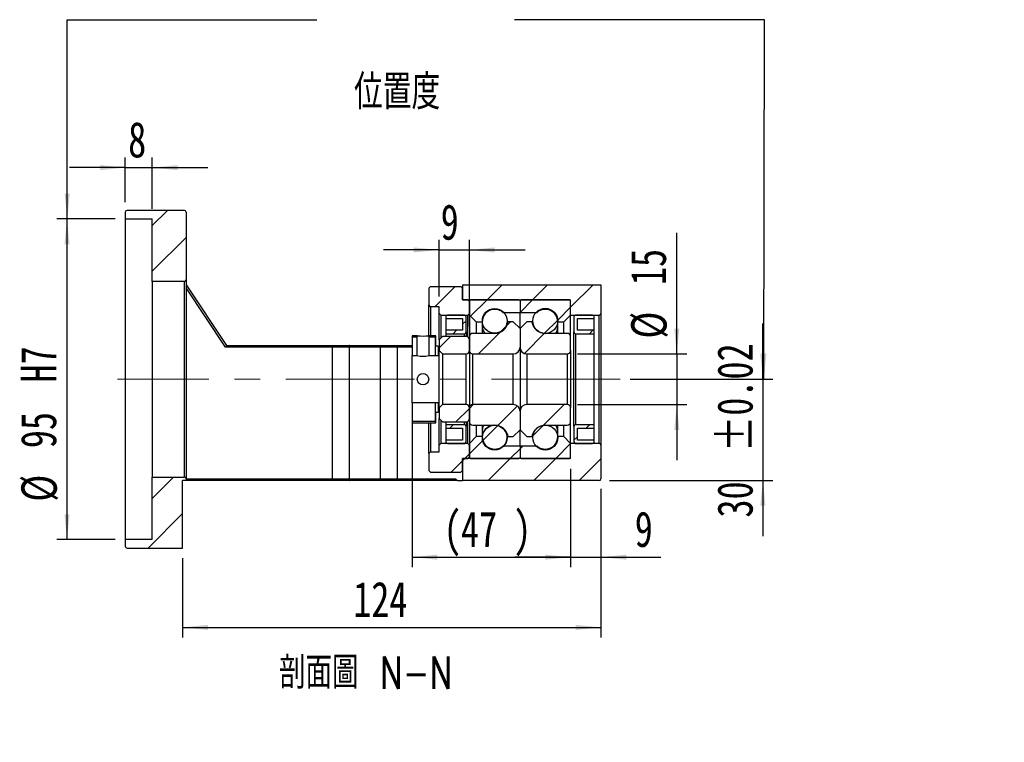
# Model space of a CAD drawing. Header units: millimetres. Extents: x 48 to 285, y 29 to 197.
# Tile 3 of 6: x 188 to 285, y 29 to 100. Entities that reach past the tile are written whole.
import ezdxf

# ---------------------------------------------------------------- set-up
doc = ezdxf.new("R2010")
doc.units = ezdxf.units.MM
doc.linetypes.add('CENTERX2', pattern=[20.32, 12.7, -2.54, 2.54, -2.54])
doc.layers.add('FORMAT', color=7, linetype='Continuous')
doc.styles.add('SLDTEXTSTYLE0', font='TXT', dxfattribs={"width": 0.75})
doc.styles.add('SLDTEXTSTYLE1', font='TXT', dxfattribs={"width": 0.75, "bigfont": 'bigfont'})
doc.dimstyles.new('SLDDIMSTYLE3', dxfattribs={"dimtxt": 3.5, "dimasz": 2.5, "dimexe": 0, "dimexo": 0.0625, "dimgap": 0.875, "dimtad": 1, "dimlfac": 3, "dimrnd": 1e-09, "dimzin": 12, "dimdsep": 46, "dimtxsty": 'SLDTEXTSTYLE0', "dimsah": 1, "dimcen": 0.09, "dimadec": 0, "dimazin": 3, "dimtfac": 1, "dimtofl": 0, "dimtmove": 0, "dimatfit": 3, "dimfxl": 0, "dimfrac": 2, "dimtolj": 1, "dimtzin": 12, "dimarcsym": 0})
doc.dimstyles.new('SLDDIMSTYLE4', dxfattribs={"dimtxt": 3.5, "dimasz": 2.5, "dimexe": 0, "dimexo": 0.0625, "dimgap": 0.875, "dimtad": 1, "dimlfac": 3, "dimrnd": 1e-09, "dimzin": 12, "dimdsep": 46, "dimtxsty": 'SLDTEXTSTYLE0', "dimsah": 1, "dimcen": 0.09, "dimadec": 0, "dimazin": 3, "dimtfac": 1, "dimtmove": 0, "dimatfit": 0, "dimfxl": 0, "dimfrac": 2, "dimtolj": 1, "dimtzin": 12, "dimarcsym": 0})
doc.dimstyles.new('SLDDIMSTYLE5', dxfattribs={"dimtxt": 3.5, "dimasz": 2.5, "dimexe": 0, "dimexo": 0.0625, "dimgap": 0.875, "dimtad": 1, "dimlfac": 3, "dimrnd": 1e-09, "dimzin": 12, "dimdsep": 46, "dimtxsty": 'SLDTEXTSTYLE0', "dimsah": 1, "dimcen": 0.09, "dimadec": 0, "dimazin": 3, "dimtfac": 1, "dimtofl": 0, "dimtmove": 0, "dimatfit": 3, "dimfxl": 0, "dimfrac": 2, "dimtolj": 1, "dimarcsym": 0})
doc.dimstyles.new('SLDDIMSTYLE6', dxfattribs={"dimtxt": 3.5, "dimasz": 2.5, "dimexe": 0, "dimexo": 0.0625, "dimgap": 0.875, "dimtad": 1, "dimlfac": 3, "dimrnd": 1e-09, "dimzin": 12, "dimdsep": 46, "dimtxsty": 'SLDTEXTSTYLE0', "dimsah": 1, "dimcen": 0.09, "dimadec": 0, "dimazin": 3, "dimtol": 1, "dimtp": 0.02, "dimtm": 0.02, "dimtfac": 1, "dimtmove": 0, "dimatfit": 0, "dimfxl": 0, "dimfrac": 2, "dimtolj": 1, "dimarcsym": 0})

# ---------------------------------------------------------------- blocks, each defined once
blk = doc.blocks.new('_D_10')
at = {"layer": 'FORMAT', "color": 7}
for p, q in [((198.197, 81.961), (198.197, 86.358)), ((200.864, 81.294), (200.864, 86.358)), ((198.197, 85.358), (192.697, 85.358)), ((198.197, 85.358), (200.864, 85.358)), ((200.864, 85.358), (206.364, 85.358))]:
    blk.add_line(p, q, dxfattribs=at)
for points in [[(198.197, 85.358), (195.697, 85.608), (195.697, 85.108)], [(200.864, 85.358), (203.364, 85.108), (203.364, 85.608)]]:
    blk.add_solid(points, dxfattribs=at)
at = {"layer": 'FORMAT', "color": 7, "insert": (198.479, 89.87), "char_height": 3.5, "attachment_point": 1, "style": 'SLDTEXTSTYLE0'}
blk.add_mtext('8', dxfattribs=at)
blk = doc.blocks.new('_D_11')
at = {"layer": 'FORMAT', "color": 7}
for p, q in [((197.197, 80.294), (191.434, 80.294)), ((192.434, 80.294), (192.434, 48.628)), ((197.197, 48.628), (191.434, 48.628))]:
    blk.add_line(p, q, dxfattribs=at)
for points in [[(192.434, 80.294), (192.184, 77.794), (192.684, 77.794)], [(192.434, 48.628), (192.684, 51.128), (192.184, 51.128)]]:
    blk.add_solid(points, dxfattribs=at)
at = {"layer": 'FORMAT', "color": 7, "char_height": 3.5, "attachment_point": 1, "rotation": 90, "style": 'SLDTEXTSTYLE0'}
for s, insert in [('H7', (187.869, 64.138)), ('95', (187.869, 57.653)), ('%%c', (187.922, 52.375))]:
    blk.add_mtext(s, dxfattribs=dict(at, insert=insert))
blk = doc.blocks.new('_D_12')
at = {"layer": 'FORMAT', "color": 7}
for p, q in [((245.197, 53.628), (245.197, 38.956)), ((203.864, 46.794), (203.864, 38.956)), ((203.864, 39.956), (245.197, 39.956))]:
    blk.add_line(p, q, dxfattribs=at)
for points in [[(203.864, 39.956), (206.364, 39.706), (206.364, 40.206)], [(245.197, 39.956), (242.697, 40.206), (242.697, 39.706)]]:
    blk.add_solid(points, dxfattribs=at)
at = {"layer": 'FORMAT', "color": 7, "insert": (220.72, 44.468), "char_height": 3.5, "attachment_point": 1, "style": 'SLDTEXTSTYLE0'}
blk.add_mtext('124', dxfattribs=at)
blk = doc.blocks.new('_D_13')
at = {"layer": 'FORMAT', "color": 7}
for p, q in [((226.531, 61.128), (226.531, 45.892)), ((242.197, 55.628), (242.197, 45.892)), ((226.531, 46.892), (242.197, 46.892))]:
    blk.add_line(p, q, dxfattribs=at)
for points in [[(226.531, 46.892), (229.031, 46.642), (229.031, 47.142)], [(242.197, 46.892), (239.697, 47.142), (239.697, 46.642)]]:
    blk.add_solid(points, dxfattribs=at)
at = {"layer": 'FORMAT', "color": 7, "char_height": 3.5, "attachment_point": 1, "style": 'SLDTEXTSTYLE0'}
for s, insert in [('(', (229.64, 51.404)), (')', (236.533, 51.404)), ('47', (231.361, 51.404))]:
    blk.add_mtext(s, dxfattribs=dict(at, insert=insert))
blk = doc.blocks.new('_D_14')
at = {"layer": 'FORMAT', "color": 7}
for p, q in [((242.197, 55.628), (242.197, 45.892)), ((245.197, 53.628), (245.197, 45.892)), ((242.197, 46.892), (236.697, 46.892)), ((242.197, 46.892), (245.197, 46.892)), ((245.197, 46.892), (251.122, 46.892))]:
    blk.add_line(p, q, dxfattribs=at)
for points in [[(242.197, 46.892), (239.697, 47.142), (239.697, 46.642)], [(245.197, 46.892), (247.697, 46.642), (247.697, 47.142)]]:
    blk.add_solid(points, dxfattribs=at)
at = {"layer": 'FORMAT', "color": 7, "insert": (248.536, 51.404), "char_height": 3.5, "attachment_point": 1, "style": 'SLDTEXTSTYLE0'}
blk.add_mtext('9', dxfattribs=at)
blk = doc.blocks.new('_D_15')
at = {"layer": 'FORMAT', "color": 7}
for p, q in [((252.69, 66.961), (252.69, 78.93)), ((242.864, 66.961), (253.69, 66.961)), ((252.69, 66.961), (252.69, 61.961)), ((242.864, 61.961), (253.69, 61.961)), ((252.69, 61.961), (252.69, 56.461))]:
    blk.add_line(p, q, dxfattribs=at)
for points in [[(252.69, 66.961), (252.94, 69.461), (252.44, 69.461)], [(252.69, 61.961), (252.44, 59.461), (252.94, 59.461)]]:
    blk.add_solid(points, dxfattribs=at)
at = {"layer": 'FORMAT', "color": 7, "char_height": 3.5, "attachment_point": 1, "rotation": 90, "style": 'SLDTEXTSTYLE0'}
for s, insert in [('15', (248.125, 73.758)), ('%%c', (248.179, 68.48))]:
    blk.add_mtext(s, dxfattribs=dict(at, insert=insert))
blk = doc.blocks.new('_D_16')
at = {"layer": 'FORMAT', "color": 7}
for p, q in [((261.197, 64.461), (261.197, 69.961)), ((248.092, 64.461), (262.197, 64.461)), ((261.197, 64.461), (261.197, 54.461)), ((246.031, 54.461), (262.197, 54.461)), ((261.197, 54.461), (261.197, 48.961))]:
    blk.add_line(p, q, dxfattribs=at)
for points in [[(261.197, 64.461), (261.447, 66.961), (260.947, 66.961)], [(261.197, 54.461), (260.947, 51.961), (261.447, 51.961)]]:
    blk.add_solid(points, dxfattribs=at)
at = {"layer": 'FORMAT', "color": 7, "char_height": 3.5, "attachment_point": 1, "rotation": 90, "style": 'SLDTEXTSTYLE0'}
for s, insert in [('±0.02', (256.686, 57.288)), ('30', (256.686, 50.803))]:
    blk.add_mtext(s, dxfattribs=dict(at, insert=insert))
blk = doc.blocks.new('_D_17')
at = {"layer": 'FORMAT', "color": 7}
for p, q in [((229.197, 72.628), (229.197, 78.231)), ((232.197, 69.661), (232.197, 78.231)), ((229.197, 77.231), (223.697, 77.231)), ((229.197, 77.231), (232.197, 77.231)), ((232.197, 77.231), (237.697, 77.231))]:
    blk.add_line(p, q, dxfattribs=at)
for points in [[(229.197, 77.231), (226.697, 77.481), (226.697, 76.981)], [(232.197, 77.231), (234.697, 76.981), (234.697, 77.481)]]:
    blk.add_solid(points, dxfattribs=at)
at = {"layer": 'FORMAT', "color": 7, "insert": (229.361, 81.742), "char_height": 3.5, "attachment_point": 1, "style": 'SLDTEXTSTYLE0'}
blk.add_mtext('9', dxfattribs=at)

msp = doc.modelspace()

# ---------------------------------------------------------------- hatches: boundary and pattern name
at = {"layer": 'FORMAT', "linetype": 'Continuous', "lineweight": 18}
h = msp.add_hatch(dxfattribs=at)
h.set_pattern_fill('ANSI31', color=256, style=0)
edge = h.paths.add_edge_path(flags=0)
edge.add_arc((204.0306, 80.9609), 0.1667, 0, 90)
edge.add_line((204.0306, 81.1275), (198.364, 81.1275))
edge.add_arc((198.364, 80.9609), 0.1667, 90, 180)
edge.add_line((198.1973, 80.9609), (198.1973, 80.2942))
edge.add_line((198.1973, 80.2942), (200.864, 80.2942))
edge.add_line((200.864, 80.2942), (200.864, 74.1275))
edge.add_line((200.864, 74.1275), (204.0306, 74.1275))
edge.add_arc((204.0306, 74.2942), 0.1667, 270, 360)
edge.add_line((204.1973, 74.2942), (204.1973, 80.9609))
h = msp.add_hatch(dxfattribs=at)
h.set_pattern_fill('ANSI31', color=256, style=0)
h.paths.add_polyline_path([(229.1973, 70.9609), (229.364, 70.7942), (232.0306, 70.7942), (232.1973, 70.9609), (232.1973, 72.1275), (232.0306, 72.2942), (231.5306, 72.2942), (231.5306, 73.4609), (231.364, 73.6275), (228.364, 73.6275), (228.1973, 73.4609), (228.1973, 71.7942), (228.364, 71.6275), (229.1973, 71.6275)], flags=0)
h = msp.add_hatch(dxfattribs=at)
h.set_pattern_fill('ANSI31', color=256, style=0)
edge = h.paths.add_edge_path(flags=0)
edge.add_line((245.1973, 70.9609), (245.1973, 73.7942))
edge.add_line((245.1973, 73.7942), (231.5306, 73.7942))
edge.add_line((231.5306, 73.7942), (231.5306, 72.2942))
edge.add_line((231.5306, 72.2942), (242.1973, 72.2942))
edge.add_line((242.1973, 72.2942), (242.1973, 70.7942))
edge.add_line((242.1973, 70.7942), (245.0306, 70.7942))
edge.add_arc((245.0306, 70.9609), 0.1667, 270, 360)
h = msp.add_hatch(dxfattribs=at)
h.set_pattern_fill('ANSI31', color=256, style=0)
edge = h.paths.add_edge_path(flags=0)
edge.add_line((237.0973, 72.2942), (232.2973, 72.2942))
edge.add_arc((232.2973, 72.1942), 0.1, 90, 180)
edge.add_line((232.1973, 72.1942), (232.1973, 70.7942))
edge.add_line((232.1973, 70.7942), (232.864, 70.1275))
edge.add_line((232.864, 70.1275), (233.464, 70.1275))
edge.add_arc((234.6973, 70.1275), 1.2333, 49.179109, 180, ccw=False)
edge.add_line((235.5035, 71.0609), (237.1973, 71.0609))
edge.add_line((237.1973, 71.0609), (237.1973, 72.1942))
edge.add_arc((237.0973, 72.1942), 0.1, 0, 90)
h = msp.add_hatch(dxfattribs=at)
h.set_pattern_fill('ANSI31', color=256, style=0)
edge = h.paths.add_edge_path(flags=0)
edge.add_line((242.1973, 70.7942), (242.1973, 72.1942))
edge.add_arc((242.0973, 72.1942), 0.1, 0, 90)
edge.add_line((242.0973, 72.2942), (237.2973, 72.2942))
edge.add_arc((237.2973, 72.1942), 0.1, 90, 180)
edge.add_line((237.1973, 72.1942), (237.1973, 71.0609))
edge.add_line((237.1973, 71.0609), (238.8911, 71.0609))
edge.add_arc((239.6973, 70.1275), 1.2333, 0, 130.820891, ccw=False)
edge.add_line((240.9306, 70.1275), (241.5306, 70.1275))
edge.add_line((241.5306, 70.1275), (242.1973, 70.7942))
h = msp.add_hatch(dxfattribs=at)
h.set_pattern_fill('ANSI31', color=256, style=0)
edge = h.paths.add_edge_path(flags=0)
edge.add_arc((234.6973, 70.2249), 1.221, 0, 360)
h = msp.add_hatch(dxfattribs=at)
h.set_pattern_fill('ANSI31', color=256, style=0)
edge = h.paths.add_edge_path(flags=0)
edge.add_arc((239.6973, 70.2275), 1.2333, 0, 360)
h = msp.add_hatch(dxfattribs=at)
h.set_pattern_fill('ANSI31', color=256, style=0)
edge = h.paths.add_edge_path(flags=0)
edge.add_line((229.864, 70.4609), (231.5306, 70.4609))
edge.add_line((231.5306, 70.4609), (231.5306, 69.2942))
edge.add_line((231.5306, 69.2942), (229.864, 69.2942))
edge.add_line((229.864, 69.2942), (229.864, 68.9609))
edge.add_line((229.864, 68.9609), (231.6973, 68.9609))
edge.add_arc((231.6973, 69.1275), 0.1667, 270, 360)
edge.add_line((231.864, 69.1275), (231.864, 70.6275))
edge.add_arc((231.6973, 70.6275), 0.1667, 0, 90)
edge.add_line((231.6973, 70.7942), (230.0306, 70.7942))
edge.add_arc((230.0306, 70.6275), 0.1667, 90, 180)
edge.add_line((229.864, 70.6275), (229.864, 70.4609))
h = msp.add_hatch(dxfattribs=at)
h.set_pattern_fill('ANSI31', color=256, style=0)
edge = h.paths.add_edge_path(flags=0)
edge.add_line((237.1973, 67.6275), (237.1973, 69.4609))
edge.add_line((237.1973, 69.4609), (236.5306, 70.1275))
edge.add_line((236.5306, 70.1275), (236.0156, 70.1275))
edge.add_arc((234.6973, 70.3275), 1.3333, 270, 351.373073, ccw=False)
edge.add_line((234.6973, 68.9942), (232.5306, 68.9942))
edge.add_arc((232.5306, 68.6609), 0.3333, 90, 180)
edge.add_line((232.1973, 68.6609), (232.1973, 67.2942))
edge.add_arc((232.5306, 67.2942), 0.3333, 180, 270)
edge.add_line((232.5306, 66.9609), (236.5306, 66.9609))
edge.add_arc((236.5306, 67.6275), 0.6667, 270, 360)
h = msp.add_hatch(dxfattribs=at)
h.set_pattern_fill('ANSI31', color=256, style=0)
edge = h.paths.add_edge_path(flags=0)
edge.add_line((238.3791, 70.1275), (237.864, 70.1275))
edge.add_line((237.864, 70.1275), (237.1973, 69.4609))
edge.add_line((237.1973, 69.4609), (237.1973, 67.6275))
edge.add_arc((237.864, 67.6275), 0.6667, 180, 270)
edge.add_line((237.864, 66.9609), (241.864, 66.9609))
edge.add_arc((241.864, 67.2942), 0.3333, 270, 360)
edge.add_line((242.1973, 67.2942), (242.1973, 68.6609))
edge.add_arc((241.864, 68.6609), 0.3333, 0, 90)
edge.add_line((241.864, 68.9942), (239.6973, 68.9942))
edge.add_arc((239.6973, 70.3275), 1.3333, 188.626927, 270, ccw=False)
h = msp.add_hatch(dxfattribs=at)
h.set_pattern_fill('ANSI31', color=256, style=0)
edge = h.paths.add_edge_path(flags=0)
edge.add_line((244.5306, 69.2942), (242.864, 69.2942))
edge.add_line((242.864, 69.2942), (242.864, 70.4609))
edge.add_line((242.864, 70.4609), (244.5306, 70.4609))
edge.add_line((244.5306, 70.4609), (244.5306, 70.6275))
edge.add_arc((244.364, 70.6275), 0.1667, 0, 90)
edge.add_line((244.364, 70.7942), (242.6973, 70.7942))
edge.add_arc((242.6973, 70.6275), 0.1667, 90, 180)
edge.add_line((242.5306, 70.6275), (242.5306, 69.1275))
edge.add_arc((242.6973, 69.1275), 0.1667, 180, 270)
edge.add_line((242.6973, 68.9609), (244.5306, 68.9609))
edge.add_line((244.5306, 68.9609), (244.5306, 69.2942))
h = msp.add_hatch(dxfattribs=at)
h.set_pattern_fill('ANSI31', color=256, style=0)
h.paths.add_polyline_path([(227.0473, 68.7609), (226.5306, 68.7609), (226.5306, 66.7942), (227.0473, 66.7942)], flags=0)
h.paths.add_polyline_path([(226.5306, 66.7942), (226.5306, 68.7609), (227.0473, 68.7609), (227.0473, 66.7942)], flags=0)
h = msp.add_hatch(dxfattribs=at)
h.set_pattern_fill('ANSI31', color=256, style=0)
h.paths.add_polyline_path([(228.864, 68.7609), (228.1806, 68.7609), (228.1806, 66.7942), (229.1973, 66.7942), (229.1973, 67.6109), (229.0973, 67.7109), (228.864, 67.7109)], flags=0)
h.paths.add_polyline_path([(228.1806, 66.7942), (228.1806, 68.7609), (228.8639, 68.7609), (228.8639, 67.7109), (229.0973, 67.7109), (229.1973, 67.6109), (229.1973, 66.7942)], flags=0)
h = msp.add_hatch(dxfattribs=at)
h.set_pattern_fill('ANSI31', color=256, style=0)
edge = h.paths.add_edge_path(flags=0)
edge.add_line((229.1973, 67.2942), (229.5306, 66.9609))
edge.add_line((229.5306, 66.9609), (231.864, 66.9609))
edge.add_arc((231.864, 67.2942), 0.3333, 270, 360)
edge.add_line((232.1973, 67.2942), (232.1973, 68.3442))
edge.add_arc((231.864, 68.3442), 0.3333, 0, 90)
edge.add_line((231.864, 68.6775), (229.5306, 68.6775))
edge.add_line((229.5306, 68.6775), (229.1973, 68.3442))
edge.add_line((229.1973, 68.3442), (229.1973, 67.2942))
h = msp.add_hatch(dxfattribs=at)
h.set_pattern_fill('ANSI31', color=256, style=0)
h.paths.add_polyline_path([(229.1973, 62.1276), (226.5306, 62.1276), (226.5306, 60.1608), (228.864, 60.1608), (228.864, 61.2108), (229.0973, 61.2108), (229.1973, 61.3109)], flags=0)
h.paths.add_polyline_path([(226.5306, 60.1609), (226.5306, 62.1275), (229.1973, 62.1275), (229.1973, 61.3109), (229.0973, 61.2109), (228.8639, 61.2109), (228.8639, 60.1609)], flags=0)
h = msp.add_hatch(dxfattribs=at)
h.set_pattern_fill('ANSI31', color=256, style=0)
edge = h.paths.add_edge_path(flags=0)
edge.add_line((229.5306, 61.9609), (229.1973, 61.6275))
edge.add_line((229.1973, 61.6275), (229.1973, 60.5775))
edge.add_line((229.1973, 60.5775), (229.5306, 60.2442))
edge.add_line((229.5306, 60.2442), (231.864, 60.2442))
edge.add_arc((231.864, 60.5775), 0.3333, 270, 360)
edge.add_line((232.1973, 60.5775), (232.1973, 61.6275))
edge.add_arc((231.864, 61.6275), 0.3333, 0, 90)
edge.add_line((231.864, 61.9609), (229.5306, 61.9609))
h = msp.add_hatch(dxfattribs=at)
h.set_pattern_fill('ANSI31', color=256, style=0)
edge = h.paths.add_edge_path(flags=0)
edge.add_line((236.0156, 58.7942), (236.5306, 58.7942))
edge.add_line((236.5306, 58.7942), (237.1973, 59.4609))
edge.add_line((237.1973, 59.4609), (237.1973, 61.2942))
edge.add_arc((236.5306, 61.2942), 0.6667, 360, 450)
edge.add_line((236.5306, 61.9609), (232.5306, 61.9609))
edge.add_arc((232.5306, 61.6275), 0.3333, 90, 180)
edge.add_line((232.1973, 61.6275), (232.1973, 60.2609))
edge.add_arc((232.5306, 60.2609), 0.3333, 180, 270)
edge.add_line((232.5306, 59.9275), (234.6973, 59.9275))
edge.add_arc((234.6973, 58.5942), 1.3333, 8.626927, 90, ccw=False)
h = msp.add_hatch(dxfattribs=at)
h.set_pattern_fill('ANSI31', color=256, style=0)
edge = h.paths.add_edge_path(flags=0)
edge.add_line((237.1973, 61.2942), (237.1973, 59.4609))
edge.add_line((237.1973, 59.4609), (237.864, 58.7942))
edge.add_line((237.864, 58.7942), (238.3791, 58.7942))
edge.add_arc((239.6973, 58.5942), 1.3333, 90, 171.373073, ccw=False)
edge.add_line((239.6973, 59.9275), (241.864, 59.9275))
edge.add_arc((241.864, 60.2609), 0.3333, 270, 360)
edge.add_line((242.1973, 60.2609), (242.1973, 61.6275))
edge.add_arc((241.864, 61.6275), 0.3333, 0, 90)
edge.add_line((241.864, 61.9609), (237.864, 61.9609))
edge.add_arc((237.864, 61.2942), 0.6667, 90, 180)
h = msp.add_hatch(dxfattribs=at)
h.set_pattern_fill('ANSI31', color=256, style=0)
edge = h.paths.add_edge_path(flags=0)
edge.add_line((229.864, 59.6275), (231.5306, 59.6275))
edge.add_line((231.5306, 59.6275), (231.5306, 58.4609))
edge.add_line((231.5306, 58.4609), (229.864, 58.4609))
edge.add_line((229.864, 58.4609), (229.864, 58.2942))
edge.add_arc((230.0306, 58.2942), 0.1667, 180, 270)
edge.add_line((230.0306, 58.1275), (231.6973, 58.1275))
edge.add_arc((231.6973, 58.2942), 0.1667, 270, 360)
edge.add_line((231.864, 58.2942), (231.864, 59.7942))
edge.add_arc((231.6973, 59.7942), 0.1667, 0, 90)
edge.add_line((231.6973, 59.9609), (229.864, 59.9609))
edge.add_line((229.864, 59.9609), (229.864, 59.6275))
h = msp.add_hatch(dxfattribs=at)
h.set_pattern_fill('ANSI31', color=256, style=0)
edge = h.paths.add_edge_path(flags=0)
edge.add_arc((234.6973, 58.6968), 1.221, 0, 360)
h = msp.add_hatch(dxfattribs=at)
h.set_pattern_fill('ANSI31', color=256, style=0)
edge = h.paths.add_edge_path(flags=0)
edge.add_arc((239.6973, 58.6942), 1.2333, 0, 360)
h = msp.add_hatch(dxfattribs=at)
h.set_pattern_fill('ANSI31', color=256, style=0)
edge = h.paths.add_edge_path(flags=0)
edge.add_line((244.5306, 58.4609), (242.864, 58.4609))
edge.add_line((242.864, 58.4609), (242.864, 59.6275))
edge.add_line((242.864, 59.6275), (244.5306, 59.6275))
edge.add_line((244.5306, 59.6275), (244.5306, 59.9609))
edge.add_line((244.5306, 59.9609), (242.6973, 59.9609))
edge.add_arc((242.6973, 59.7942), 0.1667, 90, 180)
edge.add_line((242.5306, 59.7942), (242.5306, 58.2942))
edge.add_arc((242.6973, 58.2942), 0.1667, 180, 270)
edge.add_line((242.6973, 58.1275), (244.364, 58.1275))
edge.add_arc((244.364, 58.2942), 0.1667, 270, 360)
edge.add_line((244.5306, 58.2942), (244.5306, 58.4609))
h = msp.add_hatch(dxfattribs=at)
h.set_pattern_fill('ANSI31', color=256, style=0)
edge = h.paths.add_edge_path(flags=0)
edge.add_line((232.1973, 58.1275), (232.1973, 56.7275))
edge.add_arc((232.2973, 56.7275), 0.1, 180, 270)
edge.add_line((232.2973, 56.6275), (237.0973, 56.6275))
edge.add_arc((237.0973, 56.7275), 0.1, 270, 360)
edge.add_line((237.1973, 56.7275), (237.1973, 57.8609))
edge.add_line((237.1973, 57.8609), (235.5035, 57.8609))
edge.add_arc((234.6973, 58.7942), 1.2333, 180, 310.820891, ccw=False)
edge.add_line((233.464, 58.7942), (232.864, 58.7942))
edge.add_line((232.864, 58.7942), (232.1973, 58.1275))
h = msp.add_hatch(dxfattribs=at)
h.set_pattern_fill('ANSI31', color=256, style=0)
edge = h.paths.add_edge_path(flags=0)
edge.add_line((237.2973, 56.6275), (242.0973, 56.6275))
edge.add_arc((242.0973, 56.7275), 0.1, 270, 360)
edge.add_line((242.1973, 56.7275), (242.1973, 58.1275))
edge.add_line((242.1973, 58.1275), (241.5306, 58.7942))
edge.add_line((241.5306, 58.7942), (240.9306, 58.7942))
edge.add_arc((239.6973, 58.7942), 1.2333, 229.179109, 360, ccw=False)
edge.add_line((238.8911, 57.8609), (237.1973, 57.8609))
edge.add_line((237.1973, 57.8609), (237.1973, 56.7275))
edge.add_arc((237.2973, 56.7275), 0.1, 180, 270)
h = msp.add_hatch(dxfattribs=at)
h.set_pattern_fill('ANSI31', color=256, style=0)
h.paths.add_polyline_path([(229.364, 58.1275), (229.1973, 57.9609), (229.1973, 57.2942), (228.364, 57.2942), (228.1973, 57.1275), (228.1973, 55.4609), (228.364, 55.2942), (231.364, 55.2942), (231.5306, 55.4609), (231.5306, 56.6275), (232.0306, 56.6275), (232.1973, 56.7942), (232.1973, 57.9609), (232.0306, 58.1275)], flags=0)
h = msp.add_hatch(dxfattribs=at)
h.set_pattern_fill('ANSI31', color=256, style=0)
edge = h.paths.add_edge_path(flags=0)
edge.add_line((245.1973, 54.6275), (245.1973, 57.9609))
edge.add_arc((245.0306, 57.9609), 0.1667, 0, 90)
edge.add_line((245.0306, 58.1275), (242.1973, 58.1275))
edge.add_line((242.1973, 58.1275), (242.1973, 56.6275))
edge.add_line((242.1973, 56.6275), (231.5306, 56.6275))
edge.add_line((231.5306, 56.6275), (231.5306, 54.4609))
edge.add_line((231.5306, 54.4609), (245.0306, 54.4609))
edge.add_arc((245.0306, 54.6275), 0.1667, 270, 360)
h = msp.add_hatch(dxfattribs=at)
h.set_pattern_fill('ANSI31', color=256, style=0)
edge = h.paths.add_edge_path(flags=0)
edge.add_line((200.864, 54.7942), (200.864, 48.6275))
edge.add_line((200.864, 48.6275), (198.1973, 48.6275))
edge.add_line((198.1973, 48.6275), (198.1973, 47.9609))
edge.add_arc((198.364, 47.9609), 0.1667, 180, 270)
edge.add_line((198.364, 47.7942), (203.864, 47.7942))
edge.add_line((203.864, 47.7942), (203.864, 54.4609))
edge.add_line((203.864, 54.4609), (204.1973, 54.4609))
edge.add_line((204.1973, 54.4609), (204.1973, 54.6275))
edge.add_arc((204.0306, 54.6275), 0.1667, 0, 90)
edge.add_line((204.0306, 54.7942), (200.864, 54.7942))

# ---------------------------------------------------------------- linework, layer by layer
at = {"color": 7, "linetype": 'Continuous', "lineweight": 25}
for p, q in [((198.1973, 80.9609), (198.1973, 80.2942)), ((204.0306, 81.1275), (198.364, 81.1275)), ((204.1973, 80.9609), (204.1973, 74.2942)), ((198.1973, 80.2942), (200.864, 80.2942)), ((198.1973, 80.2942), (198.1973, 48.6275)), ((200.864, 74.1275), (200.864, 80.2942)), ((204.0306, 74.1275), (200.864, 74.1275)), ((200.864, 74.1275), (200.864, 54.7942)), ((204.0306, 54.7942), (204.0306, 74.1275)), ((204.1973, 74.2942), (204.1973, 54.6275)), ((204.1973, 73.7942), (208.1973, 67.7942)), ((208.1081, 67.6275), (204.1973, 73.4937)), ((228.1973, 73.4609), (228.364, 73.6275)), ((228.1973, 73.4609), (228.1973, 71.7942)), ((228.364, 73.6275), (231.364, 73.6275)), ((231.364, 73.6275), (231.5306, 73.4609)), ((231.5306, 73.7942), (231.5306, 72.2942)), ((231.5306, 73.7942), (245.1973, 73.7942)), ((231.5306, 72.2942), (231.5306, 73.4609)), ((245.1973, 73.7942), (245.1973, 70.9609)), ((231.5306, 72.2942), (242.1973, 72.2942)), ((232.0306, 72.2942), (231.5306, 72.2942)), ((232.0306, 72.2942), (232.1973, 72.1275)), ((232.1973, 72.1942), (232.1973, 70.7942)), ((232.1973, 70.9609), (232.1973, 72.1275)), ((237.0973, 72.2942), (232.2973, 72.2942)), ((237.1973, 72.1942), (237.1973, 71.0609)), ((242.0973, 72.2942), (237.2973, 72.2942)), ((242.1973, 70.7942), (242.1973, 72.2942)), ((242.1973, 70.7942), (242.1973, 72.1942)), ((228.364, 71.6275), (228.1973, 71.7942)), ((228.1973, 68.7642), (228.1973, 71.7942)), ((229.1973, 71.6275), (228.364, 71.6275)), ((228.364, 71.6275), (228.364, 68.7609)), ((229.1973, 70.9609), (229.1973, 71.6275)), ((235.5035, 71.0609), (237.1973, 71.0609)), ((237.1973, 71.0609), (238.8911, 71.0609)), ((237.1973, 69.4609), (237.1973, 71.0609)), ((229.364, 70.7942), (229.1973, 70.9609)), ((229.1973, 68.3442), (229.1973, 70.9609)), ((229.364, 70.7942), (232.0306, 70.7942)), ((229.364, 70.7942), (229.364, 68.5109)), ((229.864, 70.6275), (229.864, 70.4609)), ((229.864, 70.4609), (231.5306, 70.4609)), ((229.864, 70.4609), (229.864, 69.2942)), ((231.6973, 70.7942), (230.0306, 70.7942)), ((231.5306, 70.4609), (231.5306, 69.2942)), ((231.864, 69.1275), (231.864, 70.6275)), ((232.1973, 70.9609), (232.0306, 70.7942)), ((232.0306, 68.6329), (232.0306, 70.7942)), ((232.1973, 70.7942), (232.864, 70.1275)), ((232.1973, 70.7942), (232.1973, 68.6609)), ((232.864, 70.1275), (233.464, 70.1275)), ((232.864, 70.1275), (232.864, 68.9942)), ((233.464, 70.1275), (233.464, 68.9942)), ((236.5306, 70.1275), (236.0156, 70.1275)), ((237.1973, 69.4609), (236.5306, 70.1275)), ((237.864, 70.1275), (237.1973, 69.4609)), ((238.3791, 70.1275), (237.864, 70.1275)), ((240.9306, 70.1275), (241.5306, 70.1275)), ((240.9306, 68.9942), (240.9306, 70.1275)), ((241.5306, 70.1275), (242.1973, 70.7942)), ((241.5306, 68.9942), (241.5306, 70.1275)), ((242.1973, 68.6609), (242.1973, 70.7942)), ((242.1973, 70.7942), (245.0306, 70.7942)), ((242.5306, 70.6275), (242.5306, 69.1275)), ((244.364, 70.7942), (242.6973, 70.7942)), ((242.864, 70.4609), (244.5306, 70.4609)), ((242.864, 69.2942), (242.864, 70.4609)), ((244.5306, 70.4609), (244.5306, 70.6275)), ((244.5306, 69.2942), (244.5306, 70.4609)), ((245.0306, 58.1275), (245.0306, 70.7942)), ((245.1973, 70.9609), (245.1973, 57.9609)), ((229.864, 69.2942), (229.864, 68.9609)), ((231.5306, 69.2942), (229.864, 69.2942)), ((231.864, 69.1275), (231.864, 68.6775)), ((237.1973, 69.4609), (237.1973, 67.6275)), ((242.5306, 59.7942), (242.5306, 69.1275)), ((244.5306, 69.2942), (242.864, 69.2942)), ((244.5306, 68.9609), (244.5306, 69.2942)), ((227.0473, 68.7609), (226.5306, 68.7609)), ((227.0473, 68.7609), (226.5306, 68.7609)), ((226.5306, 68.7609), (226.5306, 66.7942)), ((226.5306, 68.7609), (226.5306, 66.7942)), ((226.5306, 68.6419), (227.0473, 68.6419)), ((227.0473, 66.7942), (227.0473, 68.7609)), ((227.0473, 66.7942), (227.0473, 68.7609)), ((228.1806, 68.7609), (228.1806, 66.7942)), ((228.1806, 68.7609), (228.1806, 66.7942)), ((228.864, 68.7609), (228.1806, 68.7609)), ((228.8639, 68.7609), (228.1806, 68.7609)), ((228.1806, 68.6419), (228.8639, 68.6419)), ((228.8639, 67.7109), (228.8639, 68.7609)), ((228.864, 67.7109), (228.864, 68.7609)), ((229.1973, 68.3442), (229.5306, 68.6775)), ((229.1973, 68.3442), (229.1973, 67.2942)), ((231.864, 68.6775), (229.5306, 68.6775)), ((229.864, 68.9609), (231.6973, 68.9609)), ((229.864, 68.9609), (229.864, 68.6775)), ((232.1973, 68.6609), (232.1973, 67.2942)), ((232.1973, 67.2942), (232.1973, 68.3442)), ((234.6973, 68.9942), (232.5306, 68.9942)), ((241.864, 68.9942), (239.6973, 68.9942)), ((242.1973, 67.2942), (242.1973, 68.6609)), ((242.6973, 68.9609), (242.6973, 59.9609)), ((242.6973, 68.9609), (244.5306, 68.9609)), ((244.5306, 59.9609), (244.5306, 68.9609)), ((218.6798, 67.6275), (208.1081, 67.6275)), ((208.1973, 67.7942), (218.6798, 67.7942)), ((218.6798, 67.7942), (218.6798, 67.6275)), ((218.6798, 67.7942), (220.3944, 67.7942)), ((220.3127, 67.6275), (218.6798, 67.6275)), ((218.6798, 54.6275), (218.6798, 67.6275)), ((223.4152, 67.6275), (220.3127, 67.6275)), ((220.3127, 67.6275), (220.3127, 54.6275)), ((220.3944, 67.7942), (223.3336, 67.7942)), ((223.3336, 67.7942), (225.0481, 67.7942)), ((223.4152, 54.6275), (223.4152, 67.6275)), ((225.0481, 67.6275), (223.4152, 67.6275)), ((225.0481, 67.7942), (225.0481, 67.6275)), ((225.0481, 67.7942), (226.5306, 67.7942)), ((225.0481, 67.6275), (225.0481, 54.6275)), ((229.0973, 67.7109), (228.8639, 67.7109)), ((228.8639, 66.7942), (228.8639, 67.7109)), ((229.0973, 67.7109), (228.864, 67.7109)), ((229.0973, 67.7109), (229.1973, 67.6109)), ((229.0973, 67.7109), (229.1973, 67.6109)), ((229.0973, 67.7109), (229.0973, 66.7942)), ((229.1973, 66.7942), (229.1973, 67.6109)), ((229.1973, 66.7942), (229.1973, 67.6109)), ((229.5306, 66.9609), (229.1973, 67.2942)), ((232.1973, 67.2942), (232.1973, 61.6275)), ((237.1973, 67.6275), (237.1973, 61.2942)), ((242.1973, 67.2942), (242.1973, 61.6275)), ((226.5306, 62.1276), (226.5306, 66.7942)), ((226.5306, 66.7942), (227.0473, 66.7942)), ((226.5306, 66.7942), (227.0473, 66.7942)), ((228.1806, 66.7942), (229.1973, 66.7942)), ((228.1806, 66.7942), (229.1973, 66.7942)), ((229.1973, 62.1276), (229.1973, 66.7942)), ((229.5306, 66.9609), (231.864, 66.9609)), ((229.5306, 66.9609), (229.5306, 61.9609)), ((231.864, 61.9609), (231.864, 66.9609)), ((232.5306, 66.9609), (236.5306, 66.9609)), ((232.5306, 61.9609), (232.5306, 66.9609)), ((236.5306, 61.9609), (236.5306, 66.9609)), ((237.864, 66.9609), (241.864, 66.9609)), ((237.864, 66.9609), (237.864, 61.9609)), ((241.864, 66.9609), (241.864, 61.9609)), ((229.1973, 62.1276), (226.5306, 62.1276)), ((226.5306, 62.1276), (226.5306, 60.1608)), ((229.1973, 62.1275), (226.5306, 62.1275)), ((226.5306, 62.1275), (226.5306, 60.1609)), ((228.8639, 61.2109), (228.8639, 62.1275)), ((229.0973, 62.1275), (229.0973, 61.2109)), ((229.1973, 61.3109), (229.0973, 61.2108)), ((229.1973, 61.3109), (229.0973, 61.2109)), ((229.1973, 61.3109), (229.1973, 62.1276)), ((229.1973, 61.3109), (229.1973, 62.1275)), ((229.1973, 61.6275), (229.5306, 61.9609)), ((229.1973, 61.6275), (229.1973, 60.5775)), ((231.864, 61.9609), (229.5306, 61.9609)), ((232.1973, 60.5775), (232.1973, 61.6275)), ((232.1973, 61.6275), (232.1973, 60.2609)), ((236.5306, 61.9609), (232.5306, 61.9609)), ((241.864, 61.9609), (237.864, 61.9609)), ((242.1973, 60.2609), (242.1973, 61.6275)), ((228.8639, 60.1609), (228.8639, 61.2109)), ((228.8639, 61.2109), (229.0973, 61.2109)), ((228.864, 61.2108), (229.0973, 61.2108)), ((228.864, 60.1608), (228.864, 61.2108)), ((229.5306, 60.2442), (229.1973, 60.5775)), ((229.1973, 57.9609), (229.1973, 60.5775)), ((229.364, 60.4109), (229.364, 58.1275)), ((237.1973, 61.2942), (237.1973, 59.4609)), ((228.8639, 60.2798), (226.5306, 60.2798)), ((226.5306, 60.1609), (228.8639, 60.1609)), ((226.5306, 60.1608), (228.864, 60.1608)), ((228.1973, 57.1275), (228.1973, 60.1608)), ((228.364, 60.1608), (228.364, 57.2942)), ((229.5306, 60.2442), (231.864, 60.2442)), ((229.864, 60.2442), (229.864, 59.9609)), ((229.864, 59.9609), (229.864, 59.6275)), ((231.6973, 59.9609), (229.864, 59.9609)), ((229.864, 59.6275), (231.5306, 59.6275)), ((229.864, 59.6275), (229.864, 58.4609)), ((231.5306, 59.6275), (231.5306, 58.4609)), ((231.864, 60.2442), (231.864, 59.7942)), ((231.864, 58.2942), (231.864, 59.7942)), ((232.0306, 58.1275), (232.0306, 60.2889)), ((232.1973, 60.2609), (232.1973, 58.1275)), ((232.5306, 59.9275), (234.6973, 59.9275)), ((232.864, 59.9275), (232.864, 58.7942)), ((233.464, 59.9275), (233.464, 58.7942)), ((236.5306, 58.7942), (237.1973, 59.4609)), ((237.1973, 57.8609), (237.1973, 59.4609)), ((237.1973, 59.4609), (237.864, 58.7942)), ((239.6973, 59.9275), (241.864, 59.9275)), ((240.9306, 58.7942), (240.9306, 59.9275)), ((241.5306, 58.7942), (241.5306, 59.9275)), ((242.1973, 58.1275), (242.1973, 60.2609)), ((242.5306, 59.7942), (242.5306, 58.2942)), ((244.5306, 59.9609), (242.6973, 59.9609)), ((242.864, 59.6275), (244.5306, 59.6275)), ((242.864, 58.4609), (242.864, 59.6275)), ((244.5306, 59.6275), (244.5306, 59.9609)), ((244.5306, 58.4609), (244.5306, 59.6275)), ((229.864, 58.4609), (229.864, 58.2942)), ((231.5306, 58.4609), (229.864, 58.4609)), ((232.864, 58.7942), (232.1973, 58.1275)), ((233.464, 58.7942), (232.864, 58.7942)), ((236.0156, 58.7942), (236.5306, 58.7942)), ((237.864, 58.7942), (238.3791, 58.7942)), ((241.5306, 58.7942), (240.9306, 58.7942)), ((242.1973, 58.1275), (241.5306, 58.7942)), ((244.5306, 58.4609), (242.864, 58.4609)), ((244.5306, 58.2942), (244.5306, 58.4609)), ((229.1973, 57.9609), (229.364, 58.1275)), ((229.1973, 57.2942), (229.1973, 57.9609)), ((232.0306, 58.1275), (229.364, 58.1275)), ((230.0306, 58.1275), (231.6973, 58.1275)), ((232.0306, 58.1275), (232.1973, 57.9609)), ((232.1973, 58.1275), (232.1973, 56.7275)), ((232.1973, 56.7942), (232.1973, 57.9609)), ((237.1973, 57.8609), (235.5035, 57.8609)), ((237.1973, 57.8609), (237.1973, 56.7275)), ((238.8911, 57.8609), (237.1973, 57.8609)), ((242.1973, 56.7275), (242.1973, 58.1275)), ((242.1973, 56.6275), (242.1973, 58.1275)), ((245.0306, 58.1275), (242.1973, 58.1275)), ((242.6973, 58.1275), (244.364, 58.1275)), ((245.1973, 57.9609), (245.1973, 54.6275)), ((228.1973, 57.1275), (228.364, 57.2942)), ((228.1973, 57.1275), (228.1973, 55.4609)), ((228.364, 57.2942), (229.1973, 57.2942)), ((231.5306, 56.6275), (231.5306, 54.4609)), ((242.1973, 56.6275), (231.5306, 56.6275)), ((231.5306, 56.6275), (232.0306, 56.6275)), ((231.5306, 55.4609), (231.5306, 56.6275)), ((232.1973, 56.7942), (232.0306, 56.6275)), ((232.2973, 56.6275), (237.0973, 56.6275)), ((237.2973, 56.6275), (242.0973, 56.6275)), ((228.364, 55.2942), (228.1973, 55.4609)), ((231.5306, 55.4609), (231.364, 55.2942)), ((200.864, 54.7942), (204.0306, 54.7942)), ((200.864, 48.6275), (200.864, 54.7942)), ((204.1973, 54.6275), (204.1973, 54.4609)), ((204.1973, 54.6275), (218.6798, 54.6275)), ((218.6798, 54.6275), (220.3127, 54.6275)), ((218.6798, 54.6275), (218.6798, 54.4609)), ((220.3127, 54.6275), (223.4152, 54.6275)), ((223.4152, 54.6275), (225.0481, 54.6275)), ((225.0481, 54.6275), (225.0481, 54.4609)), ((225.0481, 54.6275), (230.864, 54.6275)), ((228.364, 55.2942), (231.364, 55.2942)), ((203.864, 47.7942), (203.864, 54.4609)), ((204.1973, 54.4609), (203.864, 54.4609)), ((218.6798, 54.4609), (204.1973, 54.4609)), ((220.3944, 54.4609), (218.6798, 54.4609)), ((223.3336, 54.4609), (220.3944, 54.4609)), ((225.0481, 54.4609), (223.3336, 54.4609)), ((231.0306, 54.4609), (225.0481, 54.4609)), ((231.0306, 54.4609), (231.5306, 54.4609)), ((245.0306, 54.4609), (231.5306, 54.4609)), ((198.1973, 48.6275), (198.1973, 47.9609)), ((200.864, 48.6275), (198.1973, 48.6275)), ((198.364, 47.7942), (203.864, 47.7942))]:
    msp.add_line(p, q, dxfattribs=at)
at = {"color": 8, "linetype": 'Continuous', "lineweight": 25}
for p, q in [((231.6973, 68.6775), (231.6973, 68.9609)), ((226.5306, 67.6275), (225.0481, 67.6275)), ((231.6973, 59.9609), (231.6973, 60.2442))]:
    msp.add_line(p, q, dxfattribs=at)
at = {"color": 7, "linetype": 'Continuous', "lineweight": 25, "flags": 128}
for points in [[(235.9278, 69.8139), (235.9096, 69.9561), (235.8989, 70.0077)], [(238.4979, 69.9405), (238.485, 69.88), (238.4727, 69.8001)], [(208.1973, 67.7942), (208.196, 67.7917), (208.1919, 67.7842), (208.1854, 67.7719), (208.1764, 67.7552), (208.1655, 67.7347), (208.1527, 67.7109), (208.1386, 67.6845), (208.1236, 67.6565), (208.1081, 67.6275)], [(220.3944, 67.7942), (220.3784, 67.791), (220.3631, 67.7815), (220.349, 67.7661), (220.3366, 67.7454), (220.3265, 67.7201), (220.3189, 67.6913), (220.3143, 67.6601), (220.3127, 67.6275)], [(223.3336, 67.7942), (223.3495, 67.791), (223.3648, 67.7815), (223.379, 67.7661), (223.3913, 67.7454), (223.4015, 67.7201), (223.409, 67.6913), (223.4137, 67.6601), (223.4152, 67.6275)], [(235.8876, 59.0199), (235.9096, 59.1164), (235.9138, 59.14)], [(238.4722, 59.1203), (238.485, 59.0356), (238.4971, 58.9782)], [(220.3127, 54.6275), (220.3143, 54.595), (220.3189, 54.5638), (220.3265, 54.5349), (220.3366, 54.5097), (220.349, 54.489), (220.3631, 54.4736), (220.3784, 54.4641), (220.3944, 54.4609)], [(223.4152, 54.6275), (223.4137, 54.595), (223.409, 54.5638), (223.4015, 54.5349), (223.3913, 54.5097), (223.379, 54.489), (223.3648, 54.4736), (223.3495, 54.4641), (223.3336, 54.4609)]]:
    msp.add_lwpolyline(points, dxfattribs=at)
at = {"color": 7, "linetype": 'Continuous', "lineweight": 25}
for centre, radius in [((234.6973, 70.2249), 1.221), ((239.6973, 70.2275), 1.2333), ((239.6973, 70.2275), 1.2333), ((227.6139, 64.4609), 0.5666), ((234.6973, 58.6968), 1.221), ((239.6973, 58.6942), 1.2333)]:
    msp.add_circle(centre, radius, dxfattribs=at)
for centre, radius, start, end in [((198.364, 80.9609), 0.1667, 90, 180), ((204.0306, 80.9609), 0.1667, 0, 90), ((204.0306, 74.2942), 0.1667, 270, 0), ((232.2973, 72.1942), 0.1, 90, 180), ((237.0973, 72.1942), 0.1, 0, 90), ((237.2973, 72.1942), 0.1, 90, 180), ((242.0973, 72.1942), 0.1, 0, 90), ((234.6973, 70.1275), 1.2333, 49.179109, 180), ((239.6973, 70.1275), 1.2333, 0, 130.820891), ((230.0306, 70.6275), 0.1667, 90, 180), ((231.6973, 70.6275), 0.1667, 0, 90), ((234.6973, 70.3275), 1.3333, 270, 351.373073), ((239.6973, 70.3275), 1.3333, 188.626927, 270), ((242.6973, 70.6275), 0.1667, 90, 180), ((244.364, 70.6275), 0.1667, 0, 90), ((245.0306, 70.9609), 0.1667, 270, 0), ((231.6973, 69.1275), 0.1667, 270, 0), ((234.6973, 69.7295), 1.2333, 182.429317, 216.59795), ((239.6973, 69.6534), 1.2333, 327.691125, 357.553646), ((242.6973, 69.1275), 0.1667, 180, 270), ((227.6139, 73.0414), 4.3178, 262.45927, 277.54073), ((231.864, 68.3442), 0.3333, 0, 90), ((232.5306, 68.6609), 0.3333, 90, 180), ((241.864, 68.6609), 0.3333, 0, 90), ((231.864, 67.2942), 0.3333, 270, 0), ((232.5306, 67.2942), 0.3333, 180, 270), ((236.5306, 67.6275), 0.6667, 270, 0), ((237.864, 67.6275), 0.6667, 180, 270), ((241.864, 67.2942), 0.3333, 270, 0), ((227.6139, 69.0907), 2.3654, 256.140209, 283.859791), ((231.864, 61.6275), 0.3333, 0, 90), ((232.5306, 61.6275), 0.3333, 90, 180), ((236.5306, 61.2942), 0.6667, 360, 90), ((237.864, 61.2942), 0.6667, 90, 180), ((241.864, 61.6275), 0.3333, 0, 90), ((231.864, 60.5775), 0.3333, 270, 0), ((231.6973, 59.7942), 0.1667, 0, 90), ((232.5306, 60.2609), 0.3333, 180, 270), ((234.6973, 58.6968), 1.2333, 93.735364, 177.676029), ((234.6973, 59.3431), 1.2333, 151.712189, 177.536686), ((234.6973, 58.5942), 1.3333, 8.626927, 90), ((234.6973, 58.6968), 1.2333, 0, 76.500196), ((239.6973, 58.5942), 1.3333, 90, 171.373073), ((239.6973, 59.2622), 1.2333, 2.444978, 32.645222), ((241.864, 60.2609), 0.3333, 270, 360), ((242.6973, 59.7942), 0.1667, 90, 180), ((234.6973, 58.7942), 1.2333, 180, 310.820891), ((234.6973, 58.6968), 1.2333, 317.472499, 0), ((239.6973, 58.7942), 1.2333, 229.179109, 360), ((230.0306, 58.2942), 0.1667, 180, 270), ((231.6973, 58.2942), 0.1667, 270, 0), ((242.6973, 58.2942), 0.1667, 180, 270), ((244.364, 58.2942), 0.1667, 270, 0), ((245.0306, 57.9609), 0.1667, 0, 90), ((232.2973, 56.7275), 0.1, 180, 270), ((237.0973, 56.7275), 0.1, 270, 360), ((237.2973, 56.7275), 0.1, 180, 270), ((242.0973, 56.7275), 0.1, 270, 0), ((204.0306, 54.6275), 0.1667, 0, 90), ((231.0306, 54.6275), 0.1667, 180, 270), ((245.0306, 54.6275), 0.1667, 270, 0), ((198.364, 47.9609), 0.1667, 180, 270)]:
    msp.add_arc(centre, radius, start, end, dxfattribs=at)
at = {"layer": 'FORMAT', "color": 7}
for p, q in [((192.4588, 80.2942), (192.4383, 99.9654)), ((192.4383, 99.9654), (217.1056, 99.9654)), ((261.3715, 99.9654), (236.6557, 99.9654)), ((261.2945, 64.5136), (261.3715, 99.9654))]:
    msp.add_line(p, q, dxfattribs=at)
at = {"layer": 'FORMAT', "color": 7, "linetype": 'CENTERX2', "lineweight": 18}
msp.add_line((247.0924, 64.4609), (197.4142, 64.4609), dxfattribs=at)
at = {"layer": 'FORMAT', "color": 7}
for points in [[(192.4588, 80.2942), (192.7062, 82.7945), (192.2062, 82.7939)], [(261.2945, 64.5136), (261.55, 67.013), (261.05, 67.0141)]]:
    msp.add_solid(points, dxfattribs=at)

# ---------------------------------------------------------------- texts
at = {"layer": 'FORMAT', "color": 7, "insert": (220.804, 94.5487), "char_height": 3.439583, "attachment_point": 1, "style": 'SLDTEXTSTYLE1'}
msp.add_mtext('\\M+188CA\\M+19275\\M+19378', dxfattribs=at)
at = {"layer": 'FORMAT', "insert": (221.9443, 37.0774), "char_height": 3.175, "attachment_point": 2, "style": 'SLDTEXTSTYLE1'}
msp.add_mtext('\\M+19655\\M+196CA\\M+19AA4 N-N', dxfattribs=at)

# ---------------------------------------------------------------- dimensions: what is measured, and where the dimension line sits
at = {"layer": 'FORMAT', "color": 7}
for base, p1, p2, dimstyle, picture, middle in [((200.864, 85.3585), (198.1973, 80.9609), (200.864, 80.2942), 'SLDDIMSTYLE4', '_D_10', (199.7718, 85.3585)), ((232.1973, 77.2307), (229.1973, 71.6275), (232.1973, 68.6609), 'SLDDIMSTYLE4', '_D_17', (230.6544, 77.2307)), ((245.1973, 46.8919), (242.1973, 56.6275), (245.1973, 54.6275), 'SLDDIMSTYLE4', '_D_14', (249.8287, 46.8919)), ((245.1973, 39.9563), (203.864, 47.7942), (245.1973, 54.6275), 'SLDDIMSTYLE3', '_D_12', (224.5992, 39.9563))]:
    dim = msp.add_linear_dim(base=base, p1=p1, p2=p2, dimstyle=dimstyle, dxfattribs=at)
    dim.commit()
    dim.dimension.update_dxf_attribs({"geometry": picture, "text_midpoint": middle, "dimtype": 160})
for base, p1, p2, text, dimstyle, picture, middle in [((192.4342, 48.6275), (198.1973, 80.2942), (198.1973, 48.6275), '%%c<>H7', 'SLDDIMSTYLE5', '_D_11', (192.4342, 61.1342)), ((252.6903, 61.9609), (241.864, 66.9609), (241.864, 61.9609), '%%c<>', 'SLDDIMSTYLE4', '_D_15', (252.6903, 73.705))]:
    dim = msp.add_linear_dim(base=base, p1=p1, p2=p2, angle=90, text=text, dimstyle=dimstyle, dxfattribs=at)
    dim.commit()
    dim.dimension.update_dxf_attribs({"geometry": picture, "text_midpoint": middle, "dimtype": 160})
dim = msp.add_linear_dim(base=(261.1973, 54.4609), p1=(247.0924, 64.4609), p2=(245.0306, 54.4609), angle=90, dimstyle='SLDDIMSTYLE6', dxfattribs=at)
dim.commit()
dim.dimension.update_dxf_attribs({"geometry": '_D_16', "text_midpoint": (261.1973, 59.8424), "dimtype": 160})
dim = msp.add_linear_dim(base=(242.1973, 46.8919), p1=(226.5306, 62.1276), p2=(242.1973, 56.6275), text='(<>)', dimstyle='SLDDIMSTYLE3', dxfattribs=at)
dim.commit()
dim.dimension.update_dxf_attribs({"geometry": '_D_13', "text_midpoint": (233.9472, 46.8919), "dimtype": 160})

doc.saveas('drawing.dxf')
